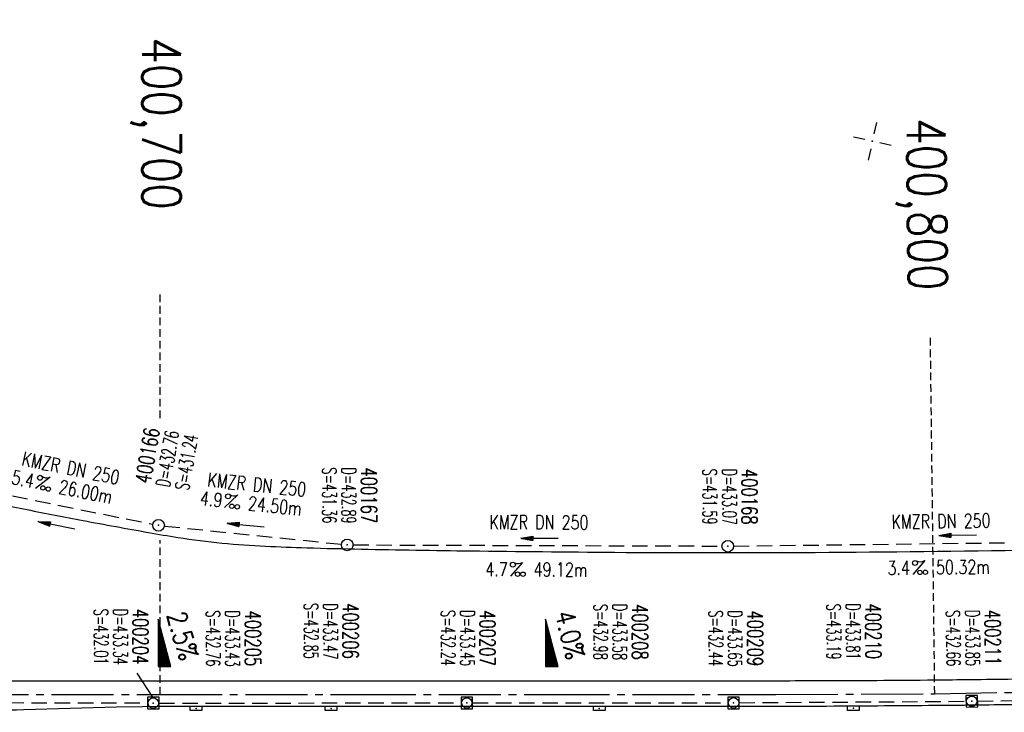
# Model space of a CAD drawing. Extents: x 0 to 1135, y 0 to 420.
# Tile 14 of 47: x 502 to 629, y 212 to 301. Entities that reach past the tile are written whole.
import ezdxf
from ezdxf.enums import TextEntityAlignment as Align

# ---------------------------------------------------------------- set-up
doc = ezdxf.new("R2010")
doc.units = 0
doc.header["$LTSCALE"] = 2
doc.header["$MEASUREMENT"] = 0
for name, pattern in [('ACHSE', [5.5, 4, -0.5, 0.5, -0.5]), ('AUSGEZOGEN', [0]), ('GESTRICH-X2', [1.5, 1, -0.5]), ('GESTRICHELT', [0.75, 0.5, -0.25])]:
    doc.linetypes.add(name, pattern=pattern)
doc.layers.get('0').update_dxf_attribs({"linetype": 'AUSGEZOGEN'})
for name, color, linetype in [('ACHSETOP', 250, 'ACHSE'), ('FBR', 8, 'CONTINUOUS'), ('GEF', 7, 'AUSGEZOGEN'), ('HEKTOM', 250, 'GESTRICHELT'), ('KANAL', 7, 'GESTRICH-X2'), ('NETZ', 250, 'CONTINUOUS'), ('PFEIL', 7, 'CONTINUOUS'), ('SCHACHTNR', 6, 'CONTINUOUS'), ('SCHSYMBOL', 7, 'CONTINUOUS'), ('TEXTO', 4, 'CONTINUOUS'), ('TEXTU', 4, 'CONTINUOUS')]:
    doc.layers.add(name, color=color, linetype=linetype)
doc.styles.add('ROMANS', font='romans.shx', dxfattribs={"width": 0.8})

# ---------------------------------------------------------------- blocks, each defined once
blk = doc.blocks.new('IKR')
at = {"color": 0}
for p, q in [((0, 1), (0, 2.5)), ((-2.5, 0), (-1, 0)), ((1, 0), (2.5, 0)), ((0, -2.5), (0, -1))]:
    blk.add_line(p, q, dxfattribs=at)
blk.add_circle((0, 0), 0.05, dxfattribs=at)
blk.add_point((0, 0), dxfattribs=at)
blk = doc.blocks.new('PROM')
blk.add_line((1.57, 1.82), (0.02, 0.02))
for centre, radius in [((0.32, 1.51), 0.317), ((0.94, 0.29), 0.283), ((1.64, 0.29), 0.283)]:
    blk.add_circle(centre, radius)
blk.add_arc((0.99, 2.68), 1.03, 239.1414, 303.3549)
blk = doc.blocks.new('PFEIL2')
at = {"color": 0}
for p, q in [((0.88, 0), (-2.4, -0.01)), ((0.88, -0.27), (0.88, 0.28)), ((0.88, 0.28), (2.43, 0.01)), ((0.91, 0.27), (0.88, 0.26)), ((0.97, 0.26), (0.88, 0.25)), ((1.02, 0.25), (0.88, 0.23)), ((1.07, 0.24), (0.88, 0.21)), ((1.13, 0.23), (0.88, 0.19)), ((1.18, 0.22), (0.88, 0.17)), ((1.24, 0.21), (0.88, 0.15)), ((1.29, 0.21), (0.88, 0.14)), ((1.34, 0.2), (0.88, 0.12)), ((1.4, 0.19), (0.88, 0.1)), ((1.45, 0.18), (0.88, 0.08)), ((1.51, 0.17), (0.88, 0.06)), ((1.56, 0.16), (0.88, 0.04)), ((1.61, 0.15), (0.88, 0.02)), ((1.67, 0.14), (0.88, 0.01)), ((1.72, 0.13), (0.88, -0.01)), ((1.78, 0.12), (0.88, -0.03)), ((1.83, 0.11), (0.88, -0.05)), ((1.88, 0.1), (0.88, -0.07)), ((1.94, 0.09), (0.88, -0.09)), ((2.05, 0.08), (0.88, -0.12)), ((1.99, 0.08), (0.88, -0.11)), ((2.1, 0.07), (0.88, -0.14)), ((2.15, 0.06), (0.88, -0.16)), ((2.21, 0.05), (0.88, -0.18)), ((2.26, 0.04), (0.88, -0.2)), ((2.32, 0.03), (0.88, -0.22)), ((2.37, 0.02), (0.88, -0.23)), ((2.42, 0.01), (0.88, -0.25)), ((2.43, 0.01), (0.88, -0.27))]:
    blk.add_line(p, q, dxfattribs=at)
blk = doc.blocks.new('GST')
at = {"color": 0}
blk.add_circle((0, 0), 0.75, dxfattribs=at)
blk.add_point((0, 0), dxfattribs=at)
blk = doc.blocks.new('10')
blk.add_blockref('GST', (0, 0))
blk = doc.blocks.new('20')
blk.add_lwpolyline([(-0.75, -0.75), (0.75, -0.75), (0.75, 0.75), (-0.75, 0.75)], close=True)
blk.add_circle((0, 0), 0.676)
blk.add_point((0, 0))
blk = doc.blocks.new('30')
at = {"color": 0}
for p, q in [((-0.75, -0.29), (-0.75, 0.29)), ((-0.75, 0.29), (0.75, 0.29)), ((0.75, 0.29), (0.75, -0.29)), ((0.75, -0.29), (-0.75, -0.29))]:
    blk.add_line(p, q, dxfattribs=at)
blk.add_point((0, 0), dxfattribs=at)
blk = doc.blocks.new('*X16')
at = {"color": 0}
for p, q in [((725.83, 193.84), (727.44, 195.45)), ((725.83, 193.85), (727.43, 195.45)), ((725.83, 193.86), (727.42, 195.45)), ((725.83, 193.87), (727.41, 195.45)), ((725.83, 193.88), (727.4, 195.45)), ((725.83, 193.89), (727.39, 195.45)), ((725.83, 193.9), (727.38, 195.45)), ((725.83, 193.91), (727.37, 195.45)), ((725.83, 193.91), (727.37, 195.45)), ((725.83, 193.92), (727.36, 195.45)), ((725.83, 193.93), (727.35, 195.45)), ((725.83, 193.94), (727.34, 195.45)), ((725.83, 193.95), (727.33, 195.45)), ((725.83, 193.96), (727.32, 195.45)), ((725.83, 193.97), (727.31, 195.45)), ((725.83, 193.98), (727.3, 195.45)), ((725.83, 193.99), (727.29, 195.45)), ((725.83, 193.99), (727.29, 195.45)), ((725.83, 194), (727.28, 195.45)), ((725.83, 194.01), (727.27, 195.45)), ((725.83, 194.02), (727.26, 195.45)), ((725.83, 194.03), (727.25, 195.45)), ((725.83, 194.04), (727.24, 195.45)), ((725.83, 194.05), (727.23, 195.45)), ((725.83, 194.06), (727.22, 195.45)), ((725.83, 194.06), (727.21, 195.45)), ((725.83, 194.07), (727.21, 195.45)), ((725.83, 194.08), (727.2, 195.45)), ((725.83, 194.09), (727.19, 195.45)), ((725.83, 194.1), (727.18, 195.45)), ((725.83, 194.11), (727.17, 195.45)), ((725.83, 194.12), (727.16, 195.45)), ((725.83, 194.13), (727.15, 195.45)), ((725.83, 194.14), (727.14, 195.45)), ((725.83, 194.14), (727.14, 195.45)), ((725.83, 194.15), (727.13, 195.45)), ((725.83, 194.16), (727.12, 195.45)), ((725.83, 194.17), (727.11, 195.45)), ((725.83, 194.18), (727.1, 195.45)), ((725.83, 194.19), (727.09, 195.45)), ((725.83, 194.2), (727.08, 195.45)), ((725.83, 194.21), (727.07, 195.45)), ((725.83, 194.21), (727.06, 195.45)), ((725.83, 194.22), (727.06, 195.45)), ((725.83, 194.23), (727.05, 195.45)), ((725.83, 194.24), (727.04, 195.45)), ((725.83, 194.25), (727.03, 195.45)), ((725.83, 194.26), (727.02, 195.45)), ((725.83, 194.27), (727.01, 195.45)), ((725.83, 194.28), (727, 195.45)), ((725.83, 194.29), (726.99, 195.45)), ((725.83, 194.29), (726.99, 195.45)), ((725.83, 194.3), (726.98, 195.45)), ((725.83, 194.31), (726.97, 195.45)), ((725.83, 194.32), (726.96, 195.45)), ((725.83, 194.33), (726.95, 195.45)), ((725.83, 194.34), (726.94, 195.45)), ((725.83, 194.35), (726.93, 195.45)), ((725.83, 194.36), (726.92, 195.45)), ((725.83, 194.37), (726.91, 195.45)), ((725.83, 194.37), (726.91, 195.45)), ((725.83, 194.38), (726.9, 195.45)), ((725.83, 194.39), (726.89, 195.45)), ((725.83, 194.4), (726.88, 195.45)), ((725.83, 194.41), (726.87, 195.45)), ((725.83, 194.42), (726.86, 195.45)), ((725.83, 194.43), (726.85, 195.45)), ((725.83, 194.44), (726.84, 195.45)), ((725.83, 194.44), (726.83, 195.45)), ((725.83, 194.45), (726.83, 195.45)), ((725.83, 194.46), (726.82, 195.45)), ((725.83, 194.47), (726.81, 195.45)), ((725.83, 194.48), (726.8, 195.45)), ((725.83, 194.49), (726.79, 195.45)), ((725.83, 194.5), (726.78, 195.45)), ((725.83, 194.51), (726.77, 195.45)), ((725.83, 194.52), (726.76, 195.45)), ((725.83, 194.52), (726.76, 195.45)), ((725.83, 194.53), (726.75, 195.45)), ((725.83, 194.54), (726.74, 195.45)), ((725.83, 194.55), (726.73, 195.45)), ((725.83, 194.56), (726.72, 195.45)), ((725.83, 194.57), (726.71, 195.45)), ((725.83, 194.58), (726.7, 195.45)), ((725.83, 194.59), (726.69, 195.45)), ((725.83, 194.59), (726.68, 195.45)), ((725.83, 194.6), (726.68, 195.45)), ((725.83, 194.61), (726.67, 195.45)), ((725.83, 194.62), (726.66, 195.45)), ((725.83, 194.63), (726.65, 195.45)), ((725.83, 194.64), (726.64, 195.45)), ((725.83, 194.65), (726.63, 195.45)), ((725.83, 194.66), (726.62, 195.45)), ((725.83, 194.67), (726.61, 195.45)), ((725.83, 194.67), (726.61, 195.45)), ((725.83, 194.68), (726.6, 195.45)), ((725.83, 194.69), (726.59, 195.45)), ((725.83, 194.7), (726.58, 195.45)), ((725.83, 194.71), (726.57, 195.45)), ((725.83, 194.72), (726.56, 195.45)), ((725.83, 194.73), (726.55, 195.45)), ((725.83, 194.74), (726.54, 195.45)), ((725.83, 194.75), (726.53, 195.45)), ((725.83, 194.75), (726.53, 195.45)), ((725.83, 194.76), (726.52, 195.45)), ((725.83, 194.77), (726.51, 195.45)), ((725.83, 194.78), (726.5, 195.45)), ((725.83, 194.79), (726.49, 195.45)), ((725.83, 194.8), (726.48, 195.45)), ((725.83, 194.81), (726.47, 195.45)), ((725.83, 194.82), (726.46, 195.45)), ((725.83, 194.82), (726.45, 195.45)), ((725.83, 194.83), (726.45, 195.45)), ((725.83, 194.84), (726.44, 195.45)), ((725.83, 194.85), (726.43, 195.45)), ((725.83, 194.86), (726.42, 195.45)), ((725.83, 194.87), (726.41, 195.45)), ((725.83, 194.88), (726.4, 195.45)), ((725.83, 194.89), (726.39, 195.45)), ((725.83, 194.9), (726.38, 195.45)), ((725.83, 194.9), (726.38, 195.45)), ((725.83, 194.91), (726.37, 195.45)), ((725.83, 194.92), (726.36, 195.45)), ((725.83, 194.93), (726.35, 195.45)), ((725.83, 194.94), (726.34, 195.45)), ((725.83, 194.95), (726.33, 195.45)), ((725.83, 194.96), (726.32, 195.45)), ((725.83, 194.97), (726.31, 195.45)), ((725.83, 194.98), (726.3, 195.45)), ((725.83, 194.98), (726.3, 195.45)), ((725.83, 194.99), (726.29, 195.45)), ((725.83, 195), (726.28, 195.45)), ((725.83, 195.01), (726.27, 195.45)), ((725.83, 195.02), (726.26, 195.45)), ((725.83, 195.03), (726.25, 195.45)), ((725.83, 195.04), (726.24, 195.45)), ((725.83, 195.05), (726.23, 195.45)), ((725.83, 195.05), (726.22, 195.45)), ((725.83, 195.06), (726.22, 195.45)), ((725.83, 195.07), (726.21, 195.45)), ((725.83, 195.08), (726.2, 195.45)), ((725.83, 195.09), (726.19, 195.45)), ((725.83, 195.1), (726.18, 195.45)), ((725.83, 195.11), (726.17, 195.45)), ((725.83, 195.12), (726.16, 195.45)), ((725.83, 195.13), (726.15, 195.45)), ((725.83, 195.13), (726.15, 195.45)), ((725.83, 195.14), (726.14, 195.45)), ((725.83, 195.15), (726.13, 195.45)), ((725.83, 195.16), (726.12, 195.45)), ((725.83, 195.17), (726.11, 195.45)), ((725.83, 195.18), (726.1, 195.45)), ((725.83, 195.19), (726.09, 195.45)), ((725.83, 195.2), (726.08, 195.45)), ((725.83, 195.2), (726.07, 195.45)), ((725.83, 195.21), (726.07, 195.45)), ((725.83, 195.22), (726.06, 195.45)), ((725.83, 195.23), (726.05, 195.45)), ((725.83, 195.24), (726.04, 195.45)), ((725.83, 195.25), (726.03, 195.45)), ((725.83, 195.26), (726.02, 195.45)), ((725.83, 195.27), (726.01, 195.45)), ((725.83, 195.28), (726, 195.45)), ((725.83, 195.28), (726, 195.45)), ((725.83, 195.29), (725.99, 195.45)), ((725.83, 195.3), (725.98, 195.45)), ((725.83, 195.31), (725.97, 195.45)), ((725.83, 195.32), (725.96, 195.45)), ((725.83, 195.33), (725.95, 195.45)), ((725.83, 195.34), (725.94, 195.45)), ((725.83, 195.35), (725.93, 195.45)), ((725.83, 195.36), (725.92, 195.45)), ((725.83, 195.36), (725.92, 195.45)), ((725.83, 195.37), (725.91, 195.45)), ((725.83, 195.38), (725.9, 195.45)), ((725.83, 195.39), (725.89, 195.45)), ((725.83, 195.4), (725.88, 195.45)), ((725.83, 195.41), (725.87, 195.45)), ((725.83, 195.42), (725.86, 195.45)), ((725.83, 195.43), (725.85, 195.45)), ((725.83, 195.43), (725.84, 195.45)), ((725.83, 195.44), (725.84, 195.45)), ((725.83, 193.83), (727.43, 195.43)), ((725.83, 193.82), (727.43, 195.42)), ((725.83, 193.81), (727.43, 195.41)), ((725.83, 193.8), (727.42, 195.4)), ((725.83, 193.79), (727.42, 195.38)), ((725.83, 193.78), (727.42, 195.37)), ((725.83, 193.77), (727.41, 195.36)), ((725.83, 193.76), (727.41, 195.35)), ((725.83, 193.76), (727.41, 195.34)), ((725.83, 193.75), (727.4, 195.32)), ((725.83, 193.74), (727.4, 195.31)), ((725.83, 193.73), (727.4, 195.3)), ((725.83, 193.72), (727.4, 195.29)), ((725.83, 193.71), (727.39, 195.28)), ((725.83, 193.7), (727.39, 195.26)), ((725.83, 193.69), (727.39, 195.25)), ((725.83, 193.68), (727.38, 195.24)), ((725.83, 193.68), (727.38, 195.23)), ((725.83, 193.67), (727.38, 195.22)), ((725.83, 193.66), (727.37, 195.2)), ((725.83, 193.65), (727.37, 195.19)), ((725.83, 193.64), (727.37, 195.18)), ((725.83, 193.63), (727.36, 195.17)), ((725.83, 193.62), (727.36, 195.16)), ((725.83, 193.61), (727.36, 195.14)), ((725.83, 193.61), (727.35, 195.13)), ((725.83, 193.6), (727.35, 195.12)), ((725.83, 193.59), (727.35, 195.11)), ((725.83, 193.58), (727.34, 195.1)), ((725.83, 193.57), (727.34, 195.08)), ((725.83, 193.56), (727.34, 195.07)), ((725.83, 193.55), (727.34, 195.06)), ((725.83, 193.54), (727.33, 195.05)), ((725.83, 193.53), (727.33, 195.04)), ((725.83, 193.53), (727.33, 195.02)), ((725.83, 193.52), (727.32, 195.01)), ((725.83, 193.51), (727.32, 195)), ((725.83, 193.5), (727.32, 194.99)), ((725.83, 193.49), (727.31, 194.98)), ((725.83, 193.48), (727.31, 194.96)), ((725.83, 193.47), (727.31, 194.95)), ((725.83, 193.46), (727.3, 194.94)), ((725.83, 193.45), (727.3, 194.93)), ((725.83, 193.45), (727.3, 194.92)), ((725.83, 193.44), (727.29, 194.91)), ((725.83, 193.43), (727.29, 194.89)), ((725.83, 193.42), (727.29, 194.88)), ((725.83, 193.41), (727.29, 194.87)), ((725.83, 193.4), (727.28, 194.86)), ((725.83, 193.39), (727.28, 194.85)), ((725.83, 193.38), (727.28, 194.83)), ((725.83, 193.38), (727.27, 194.82)), ((725.83, 193.37), (727.27, 194.81)), ((725.83, 193.36), (727.27, 194.8)), ((725.83, 193.35), (727.26, 194.79)), ((725.83, 193.34), (727.26, 194.77)), ((725.83, 193.33), (727.26, 194.76)), ((725.83, 193.32), (727.25, 194.75)), ((725.83, 193.31), (727.25, 194.74)), ((725.83, 193.3), (727.25, 194.73)), ((725.83, 193.3), (727.24, 194.71)), ((725.83, 193.29), (727.24, 194.7)), ((725.83, 193.28), (727.24, 194.69)), ((725.83, 193.27), (727.23, 194.68)), ((725.83, 193.26), (727.23, 194.67)), ((725.83, 193.25), (727.23, 194.65)), ((725.83, 193.24), (727.23, 194.64)), ((725.83, 193.23), (727.22, 194.63)), ((725.83, 193.22), (727.22, 194.62)), ((725.83, 193.22), (727.22, 194.61)), ((725.83, 193.21), (727.21, 194.59)), ((725.83, 193.2), (727.21, 194.58)), ((725.83, 193.19), (727.21, 194.57)), ((725.83, 193.18), (727.2, 194.56)), ((725.83, 193.17), (727.2, 194.55)), ((725.83, 193.16), (727.2, 194.53)), ((725.83, 193.15), (727.19, 194.52)), ((725.83, 193.15), (727.19, 194.51)), ((725.83, 193.14), (727.19, 194.5)), ((725.83, 193.13), (727.18, 194.49)), ((725.83, 193.12), (727.18, 194.47)), ((725.83, 193.11), (727.18, 194.46)), ((725.83, 193.1), (727.17, 194.45)), ((725.83, 193.09), (727.17, 194.44)), ((725.83, 193.08), (727.17, 194.43)), ((725.83, 193.07), (727.17, 194.41)), ((725.83, 193.07), (727.16, 194.4)), ((725.83, 193.06), (727.16, 194.39)), ((725.83, 193.05), (727.16, 194.38)), ((725.83, 193.04), (727.15, 194.37)), ((725.83, 193.03), (727.15, 194.35)), ((725.83, 193.02), (727.15, 194.34)), ((725.83, 193.01), (727.14, 194.33)), ((725.83, 193), (727.14, 194.32)), ((725.83, 193), (727.14, 194.31)), ((725.83, 192.99), (727.13, 194.29)), ((725.83, 192.98), (727.13, 194.28)), ((725.83, 192.97), (727.13, 194.27)), ((725.83, 192.96), (727.12, 194.26)), ((725.83, 192.95), (727.12, 194.25)), ((725.83, 192.94), (727.12, 194.23)), ((725.83, 192.93), (727.11, 194.22)), ((725.83, 192.92), (727.11, 194.21)), ((725.83, 192.92), (727.11, 194.2)), ((725.83, 192.91), (727.11, 194.19)), ((725.83, 192.9), (727.1, 194.17)), ((725.83, 192.89), (727.1, 194.16)), ((725.83, 192.88), (727.1, 194.15)), ((725.83, 192.87), (727.09, 194.14)), ((725.83, 192.86), (727.09, 194.13)), ((725.83, 192.85), (727.09, 194.11)), ((725.83, 192.84), (727.08, 194.1)), ((725.83, 192.84), (727.08, 194.09)), ((725.83, 192.83), (727.08, 194.08)), ((725.83, 192.82), (727.07, 194.07)), ((725.83, 192.81), (727.07, 194.05)), ((725.83, 192.8), (727.07, 194.04)), ((725.83, 192.79), (727.06, 194.03)), ((725.83, 192.78), (727.06, 194.02)), ((725.83, 192.77), (727.06, 194.01)), ((725.83, 192.77), (727.05, 193.99)), ((725.83, 192.76), (727.05, 193.98)), ((725.83, 192.75), (727.05, 193.97)), ((725.83, 192.74), (727.05, 193.96)), ((725.83, 192.73), (727.04, 193.95)), ((725.83, 192.72), (727.04, 193.93)), ((725.83, 192.71), (727.04, 193.92)), ((725.83, 192.7), (727.03, 193.91)), ((725.83, 192.69), (727.03, 193.9)), ((725.83, 192.69), (727.03, 193.89)), ((725.83, 192.68), (727.02, 193.87)), ((725.83, 192.67), (727.02, 193.86)), ((725.83, 192.66), (727.02, 193.85)), ((725.83, 192.65), (727.01, 193.84)), ((725.83, 192.64), (727.01, 193.83)), ((725.83, 192.63), (727.01, 193.81)), ((725.83, 192.62), (727, 193.8)), ((725.83, 192.62), (727, 193.79)), ((725.83, 192.61), (727, 193.78)), ((725.83, 192.6), (726.99, 193.77)), ((725.83, 192.59), (726.99, 193.75)), ((725.83, 192.58), (726.99, 193.74)), ((725.83, 192.57), (726.99, 193.73)), ((725.83, 192.56), (726.98, 193.72)), ((725.83, 192.55), (726.98, 193.71)), ((725.83, 192.54), (726.98, 193.69)), ((725.83, 192.54), (726.97, 193.68)), ((725.83, 192.53), (726.97, 193.67)), ((725.83, 192.52), (726.97, 193.66)), ((725.83, 192.51), (726.96, 193.65)), ((725.83, 192.5), (726.96, 193.63)), ((725.83, 192.49), (726.96, 193.62)), ((725.83, 192.48), (726.95, 193.61)), ((725.83, 192.47), (726.95, 193.6)), ((725.83, 192.46), (726.95, 193.59)), ((725.83, 192.46), (726.94, 193.57)), ((725.83, 192.45), (726.94, 193.56)), ((725.83, 192.44), (726.94, 193.55)), ((725.83, 192.43), (726.94, 193.54)), ((725.83, 192.42), (726.93, 193.53)), ((725.83, 192.41), (726.93, 193.51)), ((725.83, 192.4), (726.93, 193.5)), ((725.83, 192.39), (726.92, 193.49)), ((725.83, 192.39), (726.92, 193.48)), ((725.83, 192.38), (726.92, 193.47)), ((725.83, 192.37), (726.91, 193.45)), ((725.83, 192.36), (726.91, 193.44)), ((725.83, 192.35), (726.91, 193.43)), ((725.83, 192.34), (726.9, 193.42)), ((725.83, 192.33), (726.9, 193.41)), ((725.83, 192.32), (726.9, 193.39)), ((725.83, 192.31), (726.89, 193.38)), ((725.83, 192.31), (726.89, 193.37)), ((725.83, 192.3), (726.89, 193.36)), ((725.83, 192.29), (726.88, 193.35)), ((725.83, 192.28), (726.88, 193.33)), ((725.83, 192.27), (726.88, 193.32)), ((725.83, 192.26), (726.88, 193.31)), ((725.83, 192.25), (726.87, 193.3)), ((725.83, 192.24), (726.87, 193.29)), ((725.83, 192.24), (726.87, 193.27)), ((725.83, 192.23), (726.86, 193.26)), ((725.83, 192.22), (726.86, 193.25)), ((725.83, 192.21), (726.86, 193.24)), ((725.83, 192.2), (726.85, 193.23)), ((725.83, 192.19), (726.85, 193.21)), ((725.83, 192.18), (726.85, 193.2)), ((725.83, 192.17), (726.84, 193.19)), ((725.83, 192.16), (726.84, 193.18)), ((725.83, 192.16), (726.84, 193.17)), ((725.83, 192.15), (726.83, 193.15)), ((725.83, 192.14), (726.83, 193.14)), ((725.83, 192.13), (726.83, 193.13)), ((725.83, 192.12), (726.82, 193.12)), ((725.83, 192.11), (726.82, 193.11)), ((725.83, 192.1), (726.82, 193.09)), ((725.83, 192.09), (726.82, 193.08)), ((725.83, 192.08), (726.81, 193.07)), ((725.83, 192.08), (726.81, 193.06)), ((725.83, 192.07), (726.81, 193.05)), ((725.83, 192.06), (726.8, 193.03)), ((725.83, 192.05), (726.8, 193.02)), ((725.83, 192.04), (726.8, 193.01)), ((725.83, 192.03), (726.79, 193)), ((725.83, 192.02), (726.79, 192.99)), ((725.83, 192.01), (726.79, 192.97)), ((725.83, 192.01), (726.78, 192.96)), ((725.83, 192), (726.78, 192.95)), ((725.83, 191.99), (726.78, 192.94)), ((725.83, 191.98), (726.77, 192.93)), ((725.83, 191.97), (726.77, 192.91)), ((725.83, 191.96), (726.77, 192.9)), ((725.83, 191.95), (726.76, 192.89)), ((725.83, 191.94), (726.76, 192.88)), ((725.83, 191.93), (726.76, 192.87)), ((725.83, 191.93), (726.76, 192.85)), ((725.83, 191.92), (726.75, 192.84)), ((725.83, 191.91), (726.75, 192.83)), ((725.83, 191.9), (726.75, 192.82)), ((725.83, 191.89), (726.74, 192.81)), ((725.83, 191.88), (726.74, 192.79)), ((725.83, 191.87), (726.74, 192.78)), ((725.83, 191.86), (726.73, 192.77)), ((725.83, 191.85), (726.73, 192.76)), ((725.83, 191.85), (726.73, 192.75)), ((725.83, 191.84), (726.72, 192.73)), ((725.83, 191.83), (726.72, 192.72)), ((725.83, 191.82), (726.72, 192.71)), ((725.83, 191.81), (726.71, 192.7)), ((725.83, 191.8), (726.71, 192.69)), ((725.83, 191.79), (726.71, 192.67)), ((725.83, 191.78), (726.7, 192.66)), ((725.83, 191.78), (726.7, 192.65)), ((725.83, 191.77), (726.7, 192.64)), ((725.83, 191.76), (726.7, 192.63)), ((725.83, 191.75), (726.69, 192.61)), ((725.83, 191.74), (726.69, 192.6)), ((725.83, 191.73), (726.69, 192.59)), ((725.83, 191.72), (726.68, 192.58)), ((725.83, 191.71), (726.68, 192.57)), ((725.83, 191.7), (726.68, 192.55)), ((725.83, 191.7), (726.67, 192.54)), ((725.83, 191.69), (726.67, 192.53)), ((725.83, 191.68), (726.67, 192.52)), ((725.83, 191.67), (726.66, 192.51)), ((725.83, 191.66), (726.66, 192.49)), ((725.83, 191.65), (726.66, 192.48)), ((725.83, 191.64), (726.65, 192.47)), ((725.83, 191.63), (726.65, 192.46)), ((725.83, 191.63), (726.65, 192.45)), ((725.83, 191.62), (726.64, 192.43)), ((725.83, 191.61), (726.64, 192.42)), ((725.83, 191.6), (726.64, 192.41)), ((725.83, 191.59), (726.64, 192.4)), ((725.83, 191.58), (726.63, 192.39)), ((725.83, 191.57), (726.63, 192.37)), ((725.83, 191.56), (726.63, 192.36)), ((725.83, 191.55), (726.62, 192.35)), ((725.83, 191.55), (726.62, 192.34)), ((725.83, 191.54), (726.62, 192.33)), ((725.83, 191.53), (726.61, 192.31)), ((725.83, 191.52), (726.61, 192.3)), ((725.83, 191.51), (726.61, 192.29)), ((725.83, 191.5), (726.6, 192.28)), ((725.83, 191.49), (726.6, 192.27)), ((725.83, 191.48), (726.6, 192.25)), ((725.83, 191.47), (726.59, 192.24)), ((725.83, 191.47), (726.59, 192.23)), ((725.83, 191.46), (726.59, 192.22)), ((725.83, 191.45), (726.59, 192.21)), ((725.83, 191.44), (726.58, 192.19)), ((725.83, 191.43), (726.58, 192.18)), ((725.83, 191.42), (726.58, 192.17)), ((725.83, 191.41), (726.57, 192.16)), ((725.83, 191.4), (726.57, 192.15)), ((725.83, 191.4), (726.57, 192.13)), ((725.83, 191.39), (726.56, 192.12)), ((725.83, 191.38), (726.56, 192.11)), ((725.83, 191.37), (726.56, 192.1)), ((725.83, 191.36), (726.55, 192.09)), ((725.83, 191.35), (726.55, 192.07)), ((725.83, 191.34), (726.55, 192.06)), ((725.83, 191.33), (726.54, 192.05)), ((725.83, 191.32), (726.54, 192.04)), ((725.83, 191.32), (726.54, 192.03)), ((725.83, 191.31), (726.53, 192.01)), ((725.83, 191.3), (726.53, 192)), ((725.83, 191.29), (726.53, 191.99)), ((725.83, 191.28), (726.53, 191.98)), ((725.83, 191.27), (726.52, 191.97)), ((725.83, 191.26), (726.52, 191.95)), ((725.83, 191.25), (726.52, 191.94)), ((725.83, 191.25), (726.51, 191.93)), ((725.83, 191.24), (726.51, 191.92)), ((725.83, 191.23), (726.51, 191.91)), ((725.83, 191.22), (726.5, 191.89)), ((725.83, 191.21), (726.5, 191.88)), ((725.83, 191.2), (726.5, 191.87)), ((725.83, 191.19), (726.49, 191.86)), ((725.83, 191.18), (726.49, 191.85)), ((725.83, 191.17), (726.49, 191.84)), ((725.83, 191.17), (726.48, 191.82)), ((725.83, 191.16), (726.48, 191.81)), ((725.83, 191.15), (726.48, 191.8)), ((725.83, 191.14), (726.47, 191.79)), ((725.83, 191.13), (726.47, 191.78)), ((725.83, 191.12), (726.47, 191.76)), ((725.83, 191.11), (726.47, 191.75)), ((725.83, 191.1), (726.46, 191.74)), ((725.83, 191.09), (726.46, 191.73)), ((725.83, 191.09), (726.46, 191.72)), ((725.83, 191.08), (726.45, 191.7)), ((725.83, 191.07), (726.45, 191.69)), ((725.83, 191.06), (726.45, 191.68)), ((725.83, 191.05), (726.44, 191.67)), ((725.83, 191.04), (726.44, 191.66)), ((725.83, 191.03), (726.44, 191.64)), ((725.83, 191.02), (726.43, 191.63)), ((725.83, 191.02), (726.43, 191.62)), ((725.83, 191.01), (726.43, 191.61)), ((725.83, 191), (726.42, 191.6)), ((725.83, 190.99), (726.42, 191.58)), ((725.83, 190.98), (726.42, 191.57)), ((725.83, 190.97), (726.41, 191.56)), ((725.83, 190.96), (726.41, 191.55)), ((725.83, 190.95), (726.41, 191.54)), ((725.83, 190.94), (726.41, 191.52)), ((725.83, 190.94), (726.4, 191.51)), ((725.83, 190.93), (726.4, 191.5)), ((725.83, 190.92), (726.4, 191.49)), ((725.83, 190.91), (726.39, 191.48)), ((725.83, 190.9), (726.39, 191.46)), ((725.83, 190.89), (726.39, 191.45)), ((725.83, 190.88), (726.38, 191.44)), ((725.83, 190.87), (726.38, 191.43)), ((725.83, 190.87), (726.38, 191.42)), ((725.83, 190.86), (726.37, 191.4)), ((725.83, 190.85), (726.37, 191.39)), ((725.83, 190.84), (726.37, 191.38)), ((725.83, 190.83), (726.36, 191.37)), ((725.83, 190.82), (726.36, 191.36)), ((725.83, 190.81), (726.36, 191.34)), ((725.83, 190.8), (726.35, 191.33)), ((725.83, 190.79), (726.35, 191.32)), ((725.83, 190.79), (726.35, 191.31)), ((725.83, 190.78), (726.35, 191.3)), ((725.83, 190.77), (726.34, 191.28)), ((725.83, 190.76), (726.34, 191.27)), ((725.83, 190.75), (726.34, 191.26)), ((725.83, 190.74), (726.33, 191.25)), ((725.83, 190.73), (726.33, 191.24)), ((725.83, 190.72), (726.33, 191.22)), ((725.83, 190.71), (726.32, 191.21)), ((725.83, 190.71), (726.32, 191.2)), ((725.83, 190.7), (726.32, 191.19)), ((725.83, 190.69), (726.31, 191.18)), ((725.83, 190.68), (726.31, 191.16)), ((725.83, 190.67), (726.31, 191.15)), ((725.83, 190.66), (726.3, 191.14)), ((725.83, 190.65), (726.3, 191.13)), ((725.83, 190.64), (726.3, 191.12)), ((725.83, 190.64), (726.29, 191.1)), ((725.83, 190.63), (726.29, 191.09)), ((725.83, 190.62), (726.29, 191.08)), ((725.83, 190.61), (726.29, 191.07)), ((725.83, 190.6), (726.28, 191.06)), ((725.83, 190.59), (726.28, 191.04)), ((725.83, 190.58), (726.28, 191.03)), ((725.83, 190.57), (726.27, 191.02)), ((725.83, 190.56), (726.27, 191.01)), ((725.83, 190.56), (726.27, 191)), ((725.83, 190.55), (726.26, 190.98)), ((725.83, 190.54), (726.26, 190.97)), ((725.83, 190.53), (726.26, 190.96)), ((725.83, 190.52), (726.25, 190.95)), ((725.83, 190.51), (726.25, 190.94)), ((725.83, 190.5), (726.25, 190.92)), ((725.83, 190.49), (726.24, 190.91)), ((725.83, 190.48), (726.24, 190.9)), ((725.83, 190.48), (726.24, 190.89)), ((725.83, 190.47), (726.24, 190.88)), ((725.83, 190.46), (726.23, 190.86)), ((725.83, 190.45), (726.23, 190.85)), ((725.83, 190.44), (726.23, 190.84)), ((725.83, 190.43), (726.22, 190.83)), ((725.83, 190.42), (726.22, 190.82)), ((725.83, 190.41), (726.22, 190.8)), ((725.83, 190.41), (726.21, 190.79)), ((725.83, 190.4), (726.21, 190.78)), ((725.83, 190.39), (726.21, 190.77)), ((725.83, 190.38), (726.2, 190.76)), ((725.83, 190.37), (726.2, 190.74)), ((725.83, 190.36), (726.2, 190.73)), ((725.83, 190.35), (726.19, 190.72)), ((725.83, 190.34), (726.19, 190.71)), ((725.83, 190.33), (726.19, 190.7)), ((725.83, 190.33), (726.18, 190.68)), ((725.83, 190.32), (726.18, 190.67)), ((725.83, 190.31), (726.18, 190.66)), ((725.83, 190.3), (726.18, 190.65)), ((725.83, 190.29), (726.17, 190.64)), ((725.83, 190.28), (726.17, 190.62)), ((725.83, 190.27), (726.17, 190.61)), ((725.83, 190.26), (726.16, 190.6)), ((725.83, 190.26), (726.16, 190.59)), ((725.83, 190.25), (726.16, 190.58)), ((725.83, 190.24), (726.15, 190.56)), ((725.83, 190.23), (726.15, 190.55)), ((725.83, 190.22), (726.15, 190.54)), ((725.83, 190.21), (726.14, 190.53)), ((725.83, 190.2), (726.14, 190.52)), ((725.83, 190.19), (726.14, 190.5)), ((725.83, 190.18), (726.13, 190.49)), ((725.83, 190.18), (726.13, 190.48)), ((725.83, 190.17), (726.13, 190.47)), ((725.83, 190.16), (726.12, 190.46)), ((725.83, 190.15), (726.12, 190.44)), ((725.83, 190.14), (726.12, 190.43)), ((725.83, 190.13), (726.12, 190.42)), ((725.83, 190.12), (726.11, 190.41)), ((725.83, 190.11), (726.11, 190.4)), ((725.83, 190.1), (726.11, 190.38)), ((725.83, 190.1), (726.1, 190.37)), ((725.83, 190.09), (726.1, 190.36)), ((725.83, 190.08), (726.1, 190.35)), ((725.83, 190.07), (726.09, 190.34)), ((725.83, 190.06), (726.09, 190.32)), ((725.83, 190.05), (726.09, 190.31)), ((725.83, 190.04), (726.08, 190.3)), ((725.83, 190.03), (726.08, 190.29)), ((725.83, 190.03), (726.08, 190.28)), ((725.83, 190.02), (726.07, 190.26)), ((725.83, 190.01), (726.07, 190.25)), ((725.83, 190), (726.07, 190.24)), ((725.83, 189.99), (726.06, 190.23)), ((725.83, 189.98), (726.06, 190.22)), ((725.83, 189.97), (726.06, 190.2)), ((725.83, 189.96), (726.06, 190.19)), ((725.83, 189.95), (726.05, 190.18)), ((725.83, 189.95), (726.05, 190.17)), ((725.83, 189.94), (726.05, 190.16)), ((725.83, 189.93), (726.04, 190.14)), ((725.83, 189.92), (726.04, 190.13)), ((725.83, 189.91), (726.04, 190.12)), ((725.83, 189.9), (726.03, 190.11)), ((725.83, 189.89), (726.03, 190.1)), ((725.83, 189.88), (726.03, 190.08)), ((725.83, 189.88), (726.02, 190.07)), ((725.83, 189.87), (726.02, 190.06)), ((725.83, 189.86), (726.02, 190.05)), ((725.83, 189.85), (726.01, 190.04)), ((725.83, 189.84), (726.01, 190.02)), ((725.83, 189.83), (726.01, 190.01)), ((725.83, 189.82), (726, 190)), ((725.83, 189.81), (726, 189.99)), ((725.83, 189.8), (726, 189.98)), ((725.83, 189.8), (726, 189.96)), ((725.83, 189.79), (725.99, 189.95)), ((725.83, 189.78), (725.99, 189.94)), ((725.83, 189.77), (725.99, 189.93)), ((725.83, 189.76), (725.98, 189.92)), ((725.83, 189.75), (725.98, 189.9)), ((725.83, 189.74), (725.98, 189.89)), ((725.83, 189.73), (725.97, 189.88)), ((725.83, 189.72), (725.97, 189.87)), ((725.83, 189.72), (725.97, 189.86)), ((725.83, 189.71), (725.96, 189.84)), ((725.83, 189.7), (725.96, 189.83)), ((725.83, 189.69), (725.96, 189.82)), ((725.83, 189.68), (725.95, 189.81)), ((725.83, 189.67), (725.95, 189.8)), ((725.83, 189.66), (725.95, 189.78)), ((725.83, 189.65), (725.94, 189.77)), ((725.83, 189.65), (725.94, 189.76)), ((725.83, 189.64), (725.94, 189.75)), ((725.83, 189.63), (725.94, 189.74)), ((725.83, 189.62), (725.93, 189.72)), ((725.83, 189.61), (725.93, 189.71)), ((725.83, 189.6), (725.93, 189.7)), ((725.83, 189.59), (725.92, 189.69)), ((725.83, 189.58), (725.92, 189.68)), ((725.83, 189.57), (725.92, 189.66)), ((725.83, 189.57), (725.91, 189.65)), ((725.83, 189.56), (725.91, 189.64)), ((725.83, 189.55), (725.91, 189.63)), ((725.83, 189.54), (725.9, 189.62)), ((725.83, 189.53), (725.9, 189.6)), ((725.83, 189.52), (725.9, 189.59)), ((725.83, 189.51), (725.89, 189.58)), ((725.83, 189.5), (725.89, 189.57)), ((725.83, 189.49), (725.89, 189.56)), ((725.83, 189.49), (725.89, 189.54)), ((725.83, 189.48), (725.88, 189.53)), ((725.83, 189.47), (725.88, 189.52)), ((725.83, 189.46), (725.88, 189.51)), ((725.83, 189.45), (725.87, 189.5)), ((725.83, 189.44), (725.87, 189.48)), ((725.83, 189.43), (725.87, 189.47)), ((725.83, 189.42), (725.86, 189.46)), ((725.83, 189.42), (725.86, 189.45)), ((725.83, 189.41), (725.86, 189.44)), ((725.83, 189.4), (725.85, 189.42)), ((725.83, 189.39), (725.85, 189.41)), ((725.83, 189.38), (725.85, 189.4)), ((725.83, 189.37), (725.84, 189.39)), ((725.83, 189.36), (725.84, 189.38)), ((725.83, 189.35), (725.84, 189.36)), ((725.83, 189.34), (725.83, 189.35)), ((725.83, 189.34), (725.83, 189.34))]:
    blk.add_line(p, q, dxfattribs=at)
blk = doc.blocks.new('GEF')
at = {"color": 0}
for p, q in [((0.01, 0.02), (0.01, 6.15)), ((1.62, 6.15), (0.01, 0.02)), ((0.01, 6.15), (1.62, 6.15))]:
    blk.add_line(p, q, dxfattribs=at)
blk.add_blockref('*X16', (-725.82, -189.3), dxfattribs=at)

msp = doc.modelspace()

# ---------------------------------------------------------------- linework, layer by layer
at = {"layer": 'ACHSETOP'}
msp.add_lwpolyline([(25, 214.13), (194.74, 214.13), (394.75, 214.13), (444.74, 214.13), (469.74, 214.13), (494.74, 214.13), (519.75, 214.13), (544.74, 214.13), (569.74, 214.13), (594.74, 214.13), (599.25, 214.13), (619.75, 214.24), (644.74, 214.65), (669.73, 215.38), (694.71, 216.43), (719.67, 217.79), (744.62, 219.47), (769.54, 221.46)], dxfattribs=at)
at = {"layer": 'FBR'}
for p, q in [((502.15, 212.18), (514.13, 212.55)), ((514.13, 212.55), (517.48, 212.59))]:
    msp.add_line(p, q, dxfattribs=at)
for points in [[(632.48, 168.84, -0.009319), (633.99, 170.24, -0.008776), (635.77, 171.77, -0.047448), (638.51, 173.64, -0.043313), (641.84, 175.11, -0.010638), (644.36, 175.91, -0.025121), (645.44, 176.17, -0.000498), (651.94, 177.39, 0.000351), (661.14, 179.11, 0.000001), (685.94, 183.77, 0.000098), (686.21, 183.82, 0.000036), (700.61, 186.53, -0.000002), (715, 189.24, -0.000023), (729.21, 191.92, -0.000019), (746.05, 195.09, -0.003046), (758.19, 197.3, -0.001835)], [(517.48, 212.59), (519.75, 212.63, -0.000009), (532.25, 212.63, 0.000009), (544.74, 212.63, 0.000011), (557.24, 212.63, -0.000003), (569.74, 212.63, -0.000017), (582.24, 212.63, 0.000005), (594.74, 212.63, 0.000053), (595.15, 212.63, 0.000005), (599.26, 212.63, 0.001234), (606.7, 212.65, 0.000703), (619.76, 212.74, 0.002173), (629.96, 212.86, 0.001495), (644.78, 213.15, 0.001644), (657.03, 213.47, 0.001579), (669.78, 213.88, 0.001584), (682.26, 214.37, 0.001578), (694.78, 214.93, 0.00157), (707.28, 215.57, 0.001571), (719.76, 216.29, 0.001576), (732.25, 217.09, 0.001577), (744.73, 217.97, 0.001582), (757.2, 218.93, 0.001583)], [(419.74, 215.91), (444.74, 215.91), (457.24, 215.91), (469.74, 215.91), (482.24, 215.91), (494.74, 215.91), (507.24, 215.91), (519.75, 215.91), (532.25, 215.91), (544.74, 215.91), (557.24, 215.91), (569.74, 215.91), (582.24, 215.91), (594.74, 215.91), (595.15, 215.91, 0.000029), (596.21, 215.91, 0.00001), (599.25, 215.91, 0.00061), (601.02, 215.92, 0.000191), (606.68, 215.93, 0.000778), (612.26, 215.96, 0.000581), (619.73, 216.02, 0.000858), (624.33, 216.07, 0.000709), (629.91, 216.14, 0.001125)], [(25, 212.13, -0.000002), (107.24, 212.13, 0.000002), (194.74, 212.13, 0.000001), (294.74, 212.13, -0.000001), (394.75, 212.13, -0.000001), (419.74, 212.13, 0.000001), (444.74, 212.13, 0.000009), (457.24, 212.13, -0.000008), (469.74, 212.13, -0.000012), (482.24, 212.13, 0.000009), (494.74, 212.13, 0.006174), (502.15, 212.18, -0.000007)]]:
    msp.add_lwpolyline(points, format="xyb", dxfattribs=at)
at = {"layer": 'FBR', "flags": 128}
for points in [[(323.99, 279.88, -0.000006), (352.82, 279.88, -0.000191)], [(339.64, 175.71, -0.000011), (383.67, 175.74, -0.000456)], [(745.02, 200.74, 0.000677), (724.91, 197.17, 0.00187), (717.63, 195.85, 0.000088), (676.08, 188.1, -0.000511), (668.93, 186.78, -0.000531), (657.86, 184.75, -0.001073), (652.38, 183.76, -0.005679), (651.45, 183.61, -0.002603), (649.41, 183.31, -0.02614), (643.73, 182.79, -0.009144), (627.44, 182.46, -0.000213), (593.66, 182.42, 0.000206), (558.73, 182.38, 0.000034), (481.5, 182.24, -0.000124), (460.3, 182.21, -0.000692), (424.89, 182.21, 0.000599)], [(425.02, 270.46, -0.02709), (433.38, 266.51, -0.001619), (439.35, 263.26, 0.002069), (444.02, 260.73, 0.000987), (450.46, 257.27, 0.001066), (456.45, 254.1, 0.019237), (463.59, 250.67, 0.011529), (475.83, 245.7, 0.014328), (487.59, 241.62, 0.022198), (495.36, 239.55, 0.003857), (502.57, 238.02, 0.00387), (509.79, 236.61, 0.002372), (518.24, 235.07, 0.005289), (522.04, 234.43, 0.013596), (527.76, 233.7, 0.013964), (533.36, 233.29, 0.003596), (538.67, 233.09, 0.002706), (545.73, 232.92, 0.001763), (559.81, 232.69, 0.001335), (578.41, 232.51, 0.002994), (602.58, 232.49, 0.002584), (630.59, 232.77, 0.003693)]]:
    msp.add_lwpolyline(points, format="xyb", dxfattribs=at)
at = {"layer": 'HEKTOM'}
for p, q in [((519.74, 249.83), (519.74, 265.9)), ((619.75, 214.23), (619.19, 260.28)), ((519.76, 214.13), (519.75, 234.09))]:
    msp.add_line(p, q, dxfattribs=at)
at = {"layer": 'KANAL'}
for p, q in [((494.79, 240.98), (518.81, 236.13)), ((520.29, 235.9), (543.15, 233.54)), ((593.77, 233.31), (642.59, 233.91)), ((544.67, 233.46), (592.27, 233.31)), ((625.29, 213.28), (648.59, 213.7)), ((470.13, 213.15), (518.12, 213.04)), ((519.62, 213.03), (558.59, 213.04)), ((560.09, 213.04), (593.02, 213.04)), ((594.53, 213.07), (623.78, 213.26))]:
    msp.add_line(p, q, dxfattribs=at)
at = {"layer": 'SCHACHTNR'}
msp.add_line((518.81, 213.79), (516.77, 216.91), dxfattribs=at)

# ---------------------------------------------------------------- block references
at = {"layer": 'GEF', "xscale": -1}
for p, rotation in [((519.5, 223.88), 179.9983363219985), ((569.5, 223.9), 179.9990299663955)]:
    msp.add_blockref('GEF', p, dxfattribs=dict(at, rotation=rotation))
at = {"layer": 'NETZ', "rotation": 167.8411}
msp.add_blockref('IKR', (611.69, 285.61), dxfattribs=at)
at = {"layer": 'PFEIL'}
for p, rotation in [((506.4, 236), 168.5926655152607), ((530.81, 236.02), 174.0770655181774), ((568.74, 234.32), 179.800565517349), ((622.72, 234.72), 180.7179655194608)]:
    msp.add_blockref('PFEIL2', p, dxfattribs=dict(at, rotation=rotation))
at = {"layer": 'SCHSYMBOL'}
for name, p, rotation in [('10', (519.54, 235.99), 359.9999655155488), ('10', (543.9, 233.46), 359.9999655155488), ('10', (593.03, 233.29), 359.9999655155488), ('20', (518.86, 213.03), 359.9999655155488), ('20', (559.34, 213.04), 359.9999655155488), ('20', (593.77, 213.05), 359.9999655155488), ('20', (624.53, 213.26), 0.7300655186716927), ('30', (524.38, 212.34), 359.9999655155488), ('30', (541.82, 212.34), 359.9999655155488), ('30', (576.43, 212.34), 359.9999655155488), ('30', (609.25, 212.37), 0.2884655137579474)]:
    msp.add_blockref(name, p, dxfattribs=dict(at, rotation=rotation))
at = {"layer": 'TEXTU'}
for p, rotation in [((503.63, 240.72), 348.5926655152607), ((528.04, 238.26), 354.0770655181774), ((616.9, 229.61), 0.7179655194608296), ((564.95, 229.39), 359.800565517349)]:
    msp.add_blockref('PROM', p, dxfattribs=dict(at, rotation=rotation))

# ---------------------------------------------------------------- texts
at = {"layer": 'GEF', "style": 'ROMANS', "width": 0.8}
for s, rotation, p in [('2.5%%%', 286.4985, (520.56, 224.41)), ('4.0%%%', 284.1655, (570.68, 224.61))]:
    msp.add_text(s, height=2.5, rotation=rotation, dxfattribs=at).set_placement(p)
at = {"layer": 'HEKTOM', "style": 'ROMANS', "width": 0.8}
for s, rotation, p in [('400,700', 270, (517.44, 299.04)), ('400,800', 270.5922, (616.13, 288.58))]:
    msp.add_text(s, height=5, rotation=rotation, dxfattribs=at).set_placement(p)
at = {"layer": 'SCHACHTNR', "style": 'ROMANS'}
for s, height, rotation, width, p in [('400166', 2, 80.193, 0.7, (518.48, 241.29)), ('D=432.76', 1.8, 80.193, 0.6, (520.97, 240.86)), ('S=431.24', 1.8, 80.193, 0.6, (523.43, 240.44)), ('S=431.36', 1.8, 270, 0.6, (540.72, 243.46)), ('D=432.89', 1.8, 270, 0.6, (543.21, 243.47)), ('400167', 2, 270, 0.7, (545.71, 243.47)), ('S=431.59', 1.8, 270, 0.6, (589.82, 243.3)), ('D=433.07', 1.8, 270, 0.6, (592.34, 243.3)), ('400168', 2, 270, 0.7, (594.83, 243.28)), ('S=432.01', 1.8, 270, 0.6, (511.23, 225.21)), ('D=433.34', 1.8, 270, 0.6, (513.72, 225.21)), ('400204', 2, 270, 0.7, (516.22, 225.22)), ('S=432.85', 1.8, 270, 0.6, (538.36, 225.95)), ('D=433.47', 1.8, 270, 0.6, (540.85, 225.92)), ('400206', 2, 270, 0.7, (543.34, 225.93)), ('400207', 2, 270, 0.7, (561.02, 225.04)), ('S=432.98', 1.8, 270, 0.6, (575.72, 225.83)), ('D=433.58', 1.8, 270, 0.6, (578.21, 225.84)), ('400208', 2, 270, 0.7, (580.7, 225.82)), ('S=433.19', 1.8, 270.2885, 0.6, (605.8, 225.86)), ('D=433.81', 1.8, 270.2885, 0.6, (608.31, 225.9)), ('400210', 2, 270.2885, 0.7, (610.8, 225.9)), ('400211', 2, 270.7301, 0.7, (626.2, 225.08)), ('S=432.76', 1.8, 270, 0.6, (525.71, 224.98)), ('D=433.43', 1.8, 270, 0.6, (528.2, 224.98)), ('400205', 2, 270, 0.7, (530.73, 224.98)), ('S=432.24', 1.8, 270, 0.6, (556.03, 225.03)), ('D=433.45', 1.8, 270, 0.6, (558.53, 225.03)), ('S=432.44', 1.8, 270, 0.6, (590.57, 225.01)), ('D=433.65', 1.8, 270, 0.6, (593.06, 224.98)), ('400209', 2, 270, 0.7, (595.56, 224.99)), ('S=432.66', 1.8, 270.7301, 0.6, (621.2, 225.01)), ('D=433.85', 1.8, 270.7301, 0.6, (623.7, 225.05))]:
    msp.add_text(s, height=height, rotation=rotation, dxfattribs=dict(at, width=width)).set_placement(p)
at = {"layer": 'TEXTO', "style": 'ROMANS', "width": 0.75}
for rotation, p in [(348.5927, (508.03, 242.5)), (354.0771, (532.14, 240.35)), (359.8006, (568.65, 235.49)), (0.718, (620.57, 235.63))]:
    msp.add_text('KMZR DN 250', height=1.8, rotation=rotation, dxfattribs=at).set_placement(p, align=Align.CENTER)
at = {"layer": 'TEXTU', "style": 'ROMANS', "width": 0.75}
for s, rotation, p in [('5.4', 348.5927, (500.45, 241.35)), ('26.00m', 348.5927, (506.55, 240.13)), ('4.9', 354.0771, (524.82, 238.61)), ('24.50m', 354.0771, (531.01, 237.95)), ('3.4', 0.718, (613.66, 229.57)), ('50.32m', 0.718, (619.92, 229.66)), ('4.7', 359.8006, (561.73, 229.41)), ('49.12m', 359.8006, (567.96, 229.38))]:
    msp.add_text(s, height=1.8, rotation=rotation, dxfattribs=at).set_placement(p)

doc.saveas('drawing.dxf')
